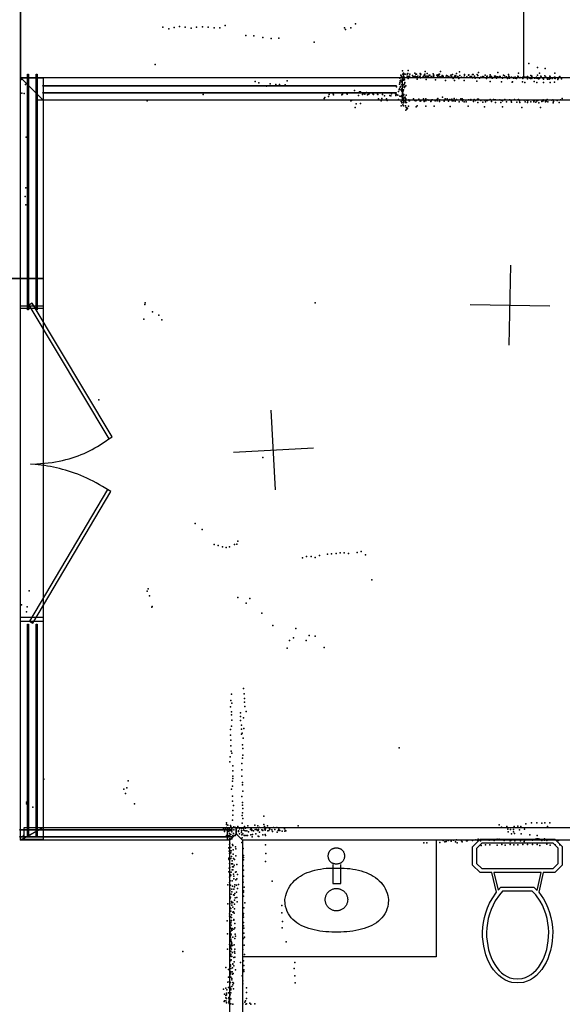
# Model space of a CAD drawing. Header units: millimetres. Extents: x 2956 to 18202, y -3010 to 34175.
# Tile 7 of 16: x 12427 to 15144, y 4709 to 9639. Entities that reach past the tile are written whole.
import ezdxf

# ---------------------------------------------------------------- set-up
doc = ezdxf.new("R2010")
doc.units = ezdxf.units.MM
for name, color, linetype in [('DOORS', 7, 'Continuous'), ('OBJECTS', 8, 'Continuous'), ('P', 9, 'Continuous'), ('PANOS', 10, 'Continuous'), ('ROOMS', 1, 'Continuous'), ('WALLS', 3, 'Continuous'), ('WINDOWS', 6, 'Continuous')]:
    doc.layers.add(name, color=color, linetype=linetype)

# ---------------------------------------------------------------- blocks, each defined once
blk = doc.blocks.new('Basin_46')
for points in [[(-40.8, 149.1), (-40.7, 153.4), (-40.3, 156.1), (-39.9, 158.8), (-39.3, 161.4), (-38.5, 163.9), (-37.7, 166.3), (-36.7, 168.6), (-35.5, 170.8), (-34.3, 172.9), (-32.9, 174.8), (-31.3, 176.7), (-29.7, 178.5), (-27.9, 180.1), (-26.1, 181.6), (-24.1, 183), (-22, 184.3), (-19.8, 185.4), (-17.5, 186.5), (-15.1, 187.3), (-12.7, 188.1), (-10.1, 188.6), (-7.4, 189.1), (-4.6, 189.4), (-0.4, 189.5)], [(-0.4, 108.6), (-4.6, 108.7), (-7.4, 109), (-10.1, 109.5), (-12.7, 110.1), (-15.1, 110.8), (-17.5, 111.7), (-19.8, 112.7), (-22, 113.8), (-24.1, 115.1), (-26.1, 116.5), (-27.9, 118), (-29.7, 119.6), (-31.3, 121.4), (-32.9, 123.3), (-34.3, 125.3), (-35.5, 127.3), (-36.7, 129.5), (-37.7, 131.8), (-38.5, 134.2), (-39.3, 136.7), (-39.9, 139.3), (-40.3, 142), (-40.7, 144.8), (-40.8, 149.1)], [(-0.4, 189.5), (3.9, 189.4), (6.7, 189.1), (9.4, 188.7), (12, 188.1), (14.5, 187.3), (16.9, 186.5), (19.2, 185.5), (21.4, 184.3), (23.5, 183.1), (25.4, 181.7), (27.3, 180.2), (29.1, 178.6), (30.7, 176.8), (32.3, 174.9), (33.7, 173), (34.9, 170.9), (36.1, 168.7), (37.1, 166.4), (38, 164), (38.7, 161.5), (39.3, 158.9), (39.8, 156.3), (40.1, 153.5), (40.3, 149.2)], [(40.3, 149.2), (40.1, 144.9), (39.8, 142.2), (39.3, 139.5), (38.7, 136.9), (38, 134.4), (37.1, 132), (36.1, 129.7), (34.9, 127.5), (33.7, 125.4), (32.3, 123.4), (30.7, 121.5), (29.1, 119.7), (27.3, 118.1), (25.4, 116.5), (23.5, 115.1), (21.4, 113.9), (19.2, 112.7), (16.9, 111.7), (14.5, 110.8), (12, 110.1), (9.4, 109.5), (6.7, 109), (3.9, 108.7), (-0.4, 108.6)], [(-18.8, 106), (-18.8, 10.9)], [(22, 10.9), (22, 106.1)], [(-258.3, -69.3), (-254.1, -49.1), (-250.2, -36.4), (-245.5, -24.5), (-239.9, -13.1), (-233.5, -2.5), (-226.4, 7.6), (-218.5, 17), (-210, 25.8), (-200.8, 34), (-190.9, 41.5), (-180.5, 48.5), (-169.5, 54.9), (-158, 60.7), (-146, 66), (-133.6, 70.6), (-120.7, 74.8), (-107.5, 78.3), (-93.8, 81.4), (-79.9, 83.9), (-65.7, 85.8), (-51.2, 87.3), (-36.5, 88.3), (-21.6, 88.7), (0.9, 88.5)], [(0.9, 88.5), (23.3, 88.7), (38.1, 88.2), (52.9, 87.2), (67.4, 85.7), (81.8, 83.7), (95.9, 81.2), (109.8, 78.1), (123.3, 74.5), (136.5, 70.3), (149.2, 65.6), (161.5, 60.3), (173.3, 54.5), (184.6, 48.1), (195.2, 41.1), (205.3, 33.5), (214.6, 25.3), (223.2, 16.5), (231.1, 7.1), (238.2, -2.9), (244.4, -13.5), (249.7, -24.8), (254.1, -36.7), (257.5, -49.2), (260.6, -69.3)], [(-18.8, 10.9), (22, 10.9)], [(-56.2, -69.5), (-55.9, -63.9), (-55.5, -60.4), (-54.8, -56.8), (-53.8, -53.4), (-52.7, -50.1), (-51.4, -46.8), (-49.9, -43.7), (-48.2, -40.7), (-46.3, -37.7), (-44.3, -35), (-42.1, -32.3), (-39.7, -29.8), (-37.2, -27.5), (-34.5, -25.3), (-31.7, -23.2), (-28.8, -21.4), (-25.8, -19.7), (-22.6, -18.2), (-19.4, -16.9), (-16, -15.7), (-12.6, -14.9), (-9.1, -14.2), (-5.5, -13.7), (0, -13.5)], [(0, -13.5), (5.5, -13.7), (9.1, -14.2), (12.6, -14.9), (16.1, -15.7), (19.4, -16.9), (22.7, -18.2), (25.8, -19.7), (28.8, -21.4), (31.8, -23.2), (34.6, -25.3), (37.2, -27.5), (39.7, -29.8), (42.1, -32.3), (44.3, -35), (46.4, -37.7), (48.2, -40.7), (49.9, -43.7), (51.4, -46.8), (52.8, -50.1), (53.9, -53.4), (54.8, -56.8), (55.5, -60.4), (56, -63.9), (56.3, -69.5)], [(-0.4, -232.4), (-23.1, -232.1), (-38.2, -231.3), (-53.3, -230.2), (-68.2, -228.6), (-82.9, -226.6), (-97.4, -224.1), (-111.7, -221.1), (-125.5, -217.7), (-139, -213.6), (-152, -209.1), (-164.6, -204), (-176.5, -198.2), (-187.9, -191.9), (-198.6, -185), (-208.6, -177.4), (-217.9, -169.1), (-226.3, -160.2), (-233.9, -150.6), (-240.5, -140.2), (-246.2, -129.1), (-250.9, -117.2), (-254.4, -104.5), (-256.9, -91.1), (-258.3, -69.3)], [(0, -125.5), (-5.5, -125.2), (-9.1, -124.7), (-12.6, -124.1), (-16, -123.2), (-19.4, -122), (-22.6, -120.7), (-25.8, -119.2), (-28.8, -117.6), (-31.7, -115.7), (-34.5, -113.6), (-37.2, -111.4), (-39.7, -109.1), (-42.1, -106.6), (-44.3, -103.9), (-46.3, -101.2), (-48.2, -98.2), (-49.9, -95.2), (-51.4, -92.1), (-52.7, -88.8), (-53.8, -85.5), (-54.8, -82.1), (-55.5, -78.5), (-55.9, -75), (-56.2, -69.5)], [(260.6, -69.3), (259.2, -91.1), (256.7, -104.5), (253, -117.2), (248.3, -129.1), (242.5, -140.2), (235.7, -150.6), (228, -160.2), (219.4, -169.1), (210, -177.4), (199.8, -185), (188.9, -191.9), (177.3, -198.2), (165.1, -204), (152.4, -209.1), (139.2, -213.6), (125.6, -217.7), (111.5, -221.1), (97.2, -224.1), (82.6, -226.6), (67.7, -228.6), (52.7, -230.2), (37.6, -231.3), (22.4, -232.1), (-0.4, -232.4)], [(56.3, -69.5), (56, -75), (55.5, -78.5), (54.8, -82.1), (53.9, -85.5), (52.8, -88.8), (51.4, -92.1), (49.9, -95.2), (48.2, -98.2), (46.4, -101.2), (44.3, -103.9), (42.1, -106.6), (39.7, -109.1), (37.2, -111.4), (34.6, -113.6), (31.8, -115.7), (28.8, -117.6), (25.8, -119.2), (22.7, -120.7), (19.4, -122), (16.1, -123.2), (12.6, -124.1), (9.1, -124.7), (5.5, -125.2), (0, -125.5)]]:
    blk.add_lwpolyline(points)
blk = doc.blocks.new('Toilet_4C')
for points in [[(-225.3, 322.7), (-187.7, 360.3)], [(-187.7, 360.3), (186.3, 360.3)], [(186.3, 360.3), (223, 323.6)], [(-225.4, 230.4), (-225.3, 322.7)], [(-205.3, 314.4), (-205.4, 238.9)], [(-179.4, 340.3), (-205.3, 314.4)], [(178, 340.3), (-179.4, 340.3)], [(203, 315.4), (178, 340.3)], [(203, 238.8), (203, 315.4)], [(223, 323.6), (223, 230.5)], [(-187.6, 193.9), (-225.4, 230.4)], [(-205.4, 238.9), (-179.5, 213.9)], [(-179.5, 213.9), (-126.8, 213.9)], [(-126.8, 213.9), (125.8, 214)], [(125.8, 214), (178.1, 213.9)], [(178.1, 213.9), (203, 238.8)], [(223, 230.5), (186.4, 193.9)], [(-129.4, 193.9), (-187.6, 193.9)], [(-104.9, 95.7), (-129.4, 193.9)], [(118.4, 194), (-119.1, 193.9)], [(-119.1, 193.9), (-96.9, 104.7)], [(97.9, 103.3), (118.4, 194)], [(128.6, 194), (106.3, 95.3)], [(186.4, 193.9), (128.6, 194)], [(-96.9, 104.7), (-84.3, 119.2)], [(-75.1, 99.2), (-90, 82.1)], [(-84.3, 119.2), (82, 119.2)], [(73.8, 99.2), (-75.1, 99.2)], [(91.7, 81.2), (73.8, 99.2)], [(82, 119.2), (97.9, 103.3)], [(0.5, -359.8), (-28.3, -356.8), (-46.1, -351.7), (-63, -344.2), (-78.8, -334.4), (-93.7, -322.7), (-107.4, -309.2), (-120, -293.9), (-131.4, -277.2), (-141.7, -259.1), (-150.6, -239.7), (-158.3, -219.2), (-164.6, -197.8), (-169.5, -175.5), (-172.9, -152.6), (-174.9, -129.1), (-175.2, -105.2), (-173.9, -81), (-170.9, -56.7), (-166.1, -32.4), (-159.5, -8.2), (-151, 15.7), (-140.6, 39.1), (-128, 62.1), (-104.9, 95.7)], [(-90, 82.1), (-111.5, 50.8), (-123, 29.5), (-132.7, 7.5), (-140.6, -14.9), (-146.8, -37.6), (-151.2, -60.5), (-154, -83.4), (-155.2, -106.2), (-154.9, -128.8), (-153, -150.9), (-149.7, -172.5), (-145.1, -193.5), (-139.1, -213.6), (-131.9, -232.7), (-123.5, -250.6), (-114, -267.3), (-103.5, -282.6), (-92, -296.4), (-79.7, -308.4), (-66.5, -318.7), (-52.6, -327.1), (-38, -333.4), (-22.8, -337.6), (0.4, -339.7)], [(0.4, -339.7), (23.7, -337.3), (38.9, -332.9), (53.5, -326.4), (67.4, -317.9), (80.5, -307.5), (92.9, -295.3), (104.4, -281.4), (114.8, -266), (124.3, -249.3), (132.7, -231.2), (139.8, -212.1), (145.8, -192), (150.4, -171.1), (153.7, -149.5), (155.5, -127.4), (155.9, -105), (154.7, -82.3), (152, -59.5), (147.6, -36.8), (141.5, -14.2), (133.7, 8), (124.1, 29.7), (112.8, 50.6), (91.7, 81.2)], [(106.3, 95.3), (129.3, 62), (141.7, 39.2), (152, 16.1), (160.4, -7.6), (166.9, -31.5), (171.6, -55.7), (174.6, -79.9), (175.9, -103.9), (175.5, -127.7), (173.6, -151.2), (170.2, -174.1), (165.3, -196.3), (159, -217.7), (151.4, -238.2), (142.5, -257.6), (132.3, -275.8), (120.9, -292.7), (108.3, -308), (94.6, -321.7), (79.9, -333.5), (64, -343.4), (47.2, -351.1), (29.4, -356.5), (0.5, -359.8)]]:
    blk.add_lwpolyline(points)
blk = doc.blocks.new('1-Standard_58')
for points in [[(-590, 42.9766), (589.999, 42.9766), (589.999, 32.9766), (-590, 32.9766), (-590, 42.9766)], [(-590.014, -44.0958), (589.985, -44.0958), (589.985, -54.0958), (-590.014, -54.0958), (-590.014, -44.0958)]]:
    blk.add_lwpolyline(points)
blk = doc.blocks.new('2-Double_40')
for points in [[(-803.047, 5.11842), (-144.478, 395.382), (-134.282, 378.176), (-792.851, -12.0874), (-803.047, 5.11842)], [(130.58, 402.327), (799.603, 1.60988), (789.326, -15.5479), (120.303, 385.169), (130.58, 402.327)], [(-134.282, 378.176), (-119.32, 354.081), (-109.98, 338.172), (-101.133, 322.376), (-92.7658, 306.684), (-84.8675, 291.087), (-77.4254, 275.576), (-70.4273, 260.141), (-63.861, 244.774), (-57.7142, 229.467), (-51.9747, 214.209), (-46.6303, 198.992), (-41.6688, 183.807), (-37.078, 168.646), (-32.8455, 153.498), (-28.9593, 138.355), (-25.407, 123.208), (-22.1765, 108.049), (-19.2555, 92.867), (-16.6317, 77.6544), (-14.2931, 62.402), (-12.2272, 47.1006), (-10.422, 31.7413), (-8.86523, 16.3152), (-6.96899, -6.96899)], [(-6.96899, -6.96899), (-5.64674, 24.0467), (-4.27553, 44.0225), (-2.51777, 63.4584), (-0.37793, 82.3727), (2.13953, 100.783), (5.03013, 118.709), (8.2894, 136.167), (11.9129, 153.176), (15.8961, 169.754), (20.2346, 185.919), (24.9238, 201.69), (29.9595, 217.085), (35.3369, 232.121), (41.0518, 246.818), (47.0996, 261.192), (53.4758, 275.263), (60.176, 289.048), (67.1957, 302.566), (74.5305, 315.834), (82.1759, 328.872), (90.1273, 341.697), (98.3804, 354.327), (106.931, 366.78), (120.303, 385.169)]]:
    blk.add_lwpolyline(points)

msp = doc.modelspace()

# ---------------------------------------------------------------- linework, layer by layer
at = {"layer": 'DOORS'}
msp.add_lwpolyline([(12431, 6645.8), (12430.9, 8195.2), (12544.9, 8195.2), (12545, 6645.8), (12431, 6645.8)], dxfattribs=at)
at = {"layer": 'OBJECTS'}
for points in [[(14949.9, 14149.1), (14949.9, 9349.7)], [(14513.1, 5531.3), (14513.1, 4946.7)], [(14513.1, 4946.7), (13543, 4946.7)]]:
    msp.add_lwpolyline(points, dxfattribs=at)
at = {"layer": 'P'}
for p in [(14109, 9619), (13143, 9601), (13173, 9593), (13200, 9600), (13227, 9605), (13256, 9602), (13286, 9597), (13313, 9602), (13342, 9603), (13371, 9602), (13400, 9598), (13429, 9599), (13456, 9610), (14053, 9599), (14058, 9590), (14085, 9599), (13559, 9560), (13599, 9558), (13644, 9550), (13686, 9544), (13725, 9547), (13901, 9526), (14976, 9419), (13105, 9415), (14344, 9383), (14346, 9367), (14349, 9371), (14356, 9367), (14357, 9367), (14370, 9369), (14372, 9384), (14381, 9367), (14406, 9372), (14432, 9369), (14458, 9380), (14467, 9370), (14497, 9368), (14529, 9367), (14534, 9380), (14614, 9369), (14629, 9378), (14725, 9374), (14821, 9374), (14924, 9372), (15020, 9400), (15029, 9371), (15058, 9395), (15106, 9372), (12435, 9339), (13606, 9330), (13624, 9323), (13682, 9318), (13767, 9332), (14330, 9318), (14331, 9346), (14331, 9325), (14332, 9333), (14335, 9362), (14336, 9337), (14338, 9357), (14338, 9327), (14339, 9355), (14343, 9336), (14346, 9349), (14347, 9338), (14348, 9336), (14349, 9366), (14349, 9358), (14349, 9353), (14351, 9342), (14352, 9351), (14353, 9338), (14354, 9348), (14356, 9325), (14368, 9366), (14368, 9356), (14372, 9344), (14373, 9355), (14379, 9357), (14379, 9354), (14394, 9360), (14398, 9355), (14406, 9354), (14407, 9357), (14411, 9366), (14414, 9366), (14414, 9353), (14417, 9341), (14420, 9357), (14430, 9355), (14432, 9353), (14434, 9363), (14434, 9348), (14435, 9366), (14447, 9354), (14453, 9360), (14454, 9365), (14456, 9366), (14458, 9356), (14460, 9356), (14462, 9340), (14468, 9356), (14474, 9354), (14477, 9361), (14480, 9361), (14488, 9354), (14497, 9355), (14499, 9360), (14499, 9354), (14501, 9362), (14502, 9350), (14509, 9338), (14515, 9361), (14519, 9356), (14520, 9363), (14523, 9360), (14524, 9365), (14527, 9356), (14536, 9353), (14542, 9360), (14543, 9351), (14545, 9358), (14547, 9354), (14559, 9335), (14561, 9351), (14564, 9360), (14567, 9358), (14570, 9350), (14575, 9354), (14586, 9361), (14587, 9354), (14588, 9361), (14593, 9351), (14594, 9365), (14598, 9345), (14604, 9355), (14605, 9335), (14608, 9359), (14611, 9358), (14611, 9352), (14621, 9354), (14625, 9349), (14626, 9344), (14631, 9359), (14637, 9350), (14639, 9352), (14653, 9352), (14653, 9335), (14655, 9365), (14655, 9362), (14666, 9353), (14667, 9349), (14675, 9362), (14676, 9363), (14683, 9355), (14689, 9355), (14694, 9348), (14695, 9365), (14698, 9364), (14704, 9357), (14704, 9352), (14708, 9347), (14716, 9331), (14717, 9350), (14718, 9365), (14721, 9359), (14727, 9348), (14730, 9346), (14736, 9351), (14744, 9353), (14746, 9355), (14747, 9353), (14750, 9353), (14751, 9352), (14758, 9361), (14764, 9345), (14766, 9355), (14767, 9356), (14779, 9352), (14782, 9356), (14782, 9349), (14783, 9363), (14783, 9329), (14789, 9354), (14789, 9353), (14792, 9347), (14795, 9347), (14805, 9356), (14810, 9357), (14812, 9353), (14814, 9347), (14815, 9347), (14819, 9353), (14827, 9351), (14829, 9354), (14833, 9355), (14833, 9355), (14833, 9354), (14839, 9328), (14845, 9350), (14845, 9346), (14849, 9362), (14854, 9358), (14855, 9358), (14861, 9352), (14864, 9353), (14870, 9345), (14874, 9365), (14875, 9348), (14876, 9350), (14877, 9356), (14879, 9352), (14879, 9347), (14890, 9351), (14893, 9326), (14895, 9328), (14900, 9346), (14901, 9349), (14902, 9349), (14904, 9348), (14908, 9351), (14908, 9346), (14914, 9345), (14921, 9357), (14923, 9354), (14923, 9352), (14931, 9348), (14933, 9349), (14945, 9327), (14947, 9351), (14947, 9350), (14947, 9349), (14947, 9345), (14954, 9351), (14957, 9325), (14961, 9351), (14969, 9354), (14969, 9343), (14970, 9354), (14976, 9349), (14982, 9346), (14985, 9344), (14986, 9360), (14991, 9357), (14991, 9354), (14991, 9345), (14992, 9347), (15003, 9329), (15005, 9347), (15013, 9346), (15014, 9352), (15015, 9350), (15016, 9325), (15019, 9361), (15020, 9346), (15024, 9343), (15026, 9348), (15030, 9345), (15036, 9356), (15038, 9353), (15047, 9346), (15049, 9346), (15049, 9325), (15050, 9341), (15056, 9358), (15060, 9350), (15061, 9352), (15069, 9346), (15070, 9342), (15078, 9344), (15079, 9341), (15081, 9357), (15083, 9353), (15083, 9345), (15083, 9324), (15093, 9344), (15105, 9352), (15105, 9347), (15105, 9326), (15107, 9351), (15108, 9345), (15122, 9341), (15122, 9340), (15123, 9344), (15129, 9351), (15130, 9351), (15131, 9355), (15140, 9343), (12438, 9271), (12449, 9270), (12456, 9315), (13634, 9308), (13662, 9306), (13710, 9314), (13728, 9314), (13756, 9312), (13996, 9268), (14063, 9271), (14104, 9284), (14129, 9278), (14133, 9277), (14151, 9269), (14163, 9274), (14313, 9302), (14323, 9280), (14327, 9290), (14328, 9316), (14328, 9293), (14332, 9301), (14332, 9287), (14333, 9304), (14338, 9288), (14340, 9293), (14340, 9290), (14341, 9312), (14341, 9281), (14343, 9300), (14343, 9272), (14344, 9310), (14345, 9278), (14346, 9305), (14347, 9282), (14348, 9313), (14348, 9288), (14350, 9313), (14353, 9299), (14354, 9317), (14356, 9305), (14360, 9307), (13065, 9232), (13345, 9264), (13952, 9245), (13955, 9249), (13974, 9254), (13977, 9264), (13999, 9263), (14040, 9263), (14044, 9266), (14066, 9266), (14085, 9232), (14089, 9235), (14123, 9259), (14133, 9219), (14143, 9264), (14155, 9266), (14169, 9263), (14174, 9266), (14177, 9267), (14196, 9267), (14199, 9264), (14218, 9266), (14221, 9265), (14224, 9243), (14237, 9232), (14240, 9245), (14243, 9265), (14253, 9258), (14263, 9242), (14267, 9235), (14281, 9260), (14285, 9257), (14288, 9267), (14309, 9267), (14310, 9260), (14314, 9264), (14320, 9261), (14324, 9240), (14330, 9256), (14337, 9254), (14337, 9230), (14340, 9223), (14341, 9260), (14344, 9237), (14346, 9267), (14346, 9235), (14347, 9242), (14348, 9257), (14348, 9245), (14349, 9261), (14349, 9227), (14349, 9223), (14350, 9264), (14350, 9248), (14354, 9248), (14354, 9233), (14357, 9251), (14359, 9233), (14359, 9224), (14361, 9242), (14362, 9261), (14364, 9224), (14376, 9237), (14377, 9232), (14379, 9232), (14380, 9236), (14399, 9242), (14405, 9235), (14410, 9232), (14415, 9236), (14425, 9241), (14432, 9233), (14432, 9231), (14435, 9232), (14449, 9242), (14452, 9229), (14453, 9235), (14460, 9243), (14460, 9232), (14470, 9237), (14475, 9236), (14485, 9229), (14488, 9232), (14491, 9237), (14494, 9238), (14508, 9232), (14517, 9240), (14517, 9233), (14519, 9242), (14520, 9244), (14529, 9229), (14530, 9237), (14544, 9251), (14552, 9231), (14557, 9242), (14558, 9240), (14568, 9243), (14570, 9238), (14574, 9231), (14580, 9240), (14591, 9241), (14593, 9233), (14598, 9233), (14602, 9244), (14607, 9236), (14608, 9231), (14615, 9239), (14628, 9227), (14635, 9237), (14636, 9242), (14642, 9242), (14644, 9233), (14648, 9238), (14652, 9227), (14661, 9236), (14663, 9227), (14675, 9237), (14676, 9238), (14686, 9240), (14686, 9236), (14699, 9229), (14703, 9240), (14710, 9234), (14720, 9241), (14721, 9225), (14724, 9241), (14725, 9237), (14736, 9235), (14746, 9226), (14756, 9236), (14758, 9236), (14759, 9228), (14766, 9235), (14769, 9235), (14783, 9239), (14789, 9230), (14799, 9240), (14804, 9238), (14809, 9237), (14810, 9224), (14831, 9238), (14837, 9225), (14838, 9236), (14844, 9232), (14857, 9239), (14865, 9228), (14880, 9237), (14881, 9238), (14888, 9233), (14890, 9226), (14904, 9240), (14917, 9226), (14921, 9237), (14925, 9239), (14929, 9233), (14931, 9225), (14953, 9236), (14958, 9227), (14963, 9236), (14970, 9224), (14971, 9232), (14973, 9236), (14986, 9227), (15000, 9235), (15001, 9228), (15005, 9235), (15012, 9226), (15016, 9232), (15018, 9234), (15021, 9234), (15026, 9223), (15042, 9230), (15048, 9237), (15048, 9233), (15059, 9228), (15060, 9233), (15063, 9231), (15069, 9239), (15072, 9228), (15091, 9236), (15096, 9237), (15098, 9222), (15100, 9229), (15118, 9235), (15128, 9224), (15135, 9238), (15143, 9245), (14107, 9200), (14111, 9218), (14337, 9207), (14346, 9212), (14349, 9207), (14359, 9208), (14360, 9186), (14362, 9200), (14365, 9191), (14369, 9196), (14374, 9206), (14412, 9203), (14418, 9207), (14460, 9206), (14503, 9206), (14582, 9205), (14672, 9206), (14754, 9203), (14845, 9203), (14941, 9200), (15034, 9199), (12460, 9050), (12457, 8797), (12454, 8753), (12458, 8712), (12470, 8318), (13054, 8213), (13056, 8221), (13907, 8221), (13049, 8139), (13092, 8176), (13123, 8160), (13138, 8137), (12824, 7736), (13645, 7447), (13305, 7116), (13341, 7087), (13401, 7012), (13421, 7007), (13503, 7011), (13515, 7013), (13520, 7028), (13442, 6999), (13461, 6997), (13477, 7000), (13863, 6952), (13886, 6952), (13928, 6957), (13969, 6963), (13989, 6964), (14011, 6967), (14031, 6970), (14052, 6969), (14074, 6966), (14116, 6971), (14137, 6976), (14159, 6960), (13843, 6945), (13907, 6947), (14191, 6835), (12474, 6779), (13066, 6777), (13071, 6789), (13077, 6755), (12436, 6710), (13520, 6746), (13561, 6717), (13580, 6741), (12461, 6674), (12464, 6699), (13089, 6698), (13090, 6701), (13639, 6668), (13694, 6606), (13809, 6590), (13778, 6530), (13798, 6544), (13861, 6530), (13877, 6556), (13906, 6553), (13766, 6493), (13951, 6495), (13488, 6262), (13547, 6290), (13551, 6263), (13485, 6230), (13489, 6217), (13552, 6222), (13553, 6241), (13482, 6199), (13488, 6174), (13532, 6169), (13554, 6200), (13561, 6175), (13488, 6159), (13489, 6132), (13532, 6150), (13533, 6130), (13548, 6144), (13482, 6085), (13488, 6102), (13538, 6106), (13538, 6087), (13541, 6067), (13550, 6090), (13482, 6056), (13485, 6031), (13538, 6061), (13546, 6041), (13484, 6004), (13486, 5977), (13490, 5967), (13543, 6008), (13545, 5990), (14327, 5993), (13480, 5923), (13481, 5949), (13543, 5942), (13544, 5957), (13494, 5878), (13495, 5904), (13540, 5915), (13540, 5883), (12548, 5837), (12970, 5828), (13493, 5826), (13494, 5852), (13494, 5840), (13539, 5852), (13543, 5820), (12948, 5786), (12963, 5793), (13487, 5786), (13493, 5801), (13542, 5808), (13544, 5777), (12461, 5722), (12956, 5764), (13492, 5727), (13493, 5751), (13540, 5750), (13542, 5720), (12461, 5713), (12492, 5697), (13002, 5713), (13495, 5680), (13497, 5704), (13542, 5707), (13545, 5690), (13492, 5631), (13494, 5656), (13541, 5655), (13543, 5668), (13544, 5639), (13650, 5652), (13448, 5587), (13452, 5574), (13458, 5589), (13462, 5618), (13463, 5609), (13463, 5595), (13469, 5606), (13472, 5592), (13474, 5575), (13476, 5587), (13476, 5580), (13482, 5604), (13483, 5579), (13484, 5600), (13488, 5590), (13489, 5592), (13489, 5588), (13489, 5583), (13489, 5581), (13489, 5572), (13500, 5597), (13500, 5582), (13508, 5594), (13517, 5593), (13519, 5600), (13522, 5578), (13523, 5575), (13527, 5588), (13537, 5589), (13538, 5577), (13539, 5591), (13540, 5580), (13541, 5616), (13548, 5589), (13549, 5581), (13552, 5600), (13556, 5578), (13557, 5591), (13565, 5578), (13570, 5603), (13573, 5573), (13582, 5584), (13586, 5587), (13589, 5583), (13590, 5580), (13597, 5577), (13605, 5606), (13606, 5584), (13612, 5585), (13618, 5579), (13620, 5603), (13620, 5581), (13621, 5579), (13623, 5584), (13627, 5595), (13628, 5571), (13640, 5582), (13644, 5581), (13645, 5579), (13650, 5610), (13652, 5600), (13655, 5586), (13656, 5581), (13658, 5587), (13668, 5602), (13669, 5577), (13674, 5580), (13675, 5593), (13679, 5586), (13689, 5583), (13693, 5574), (13698, 5595), (13704, 5585), (13714, 5594), (13717, 5571), (13722, 5580), (13724, 5586), (13730, 5579), (13741, 5576), (13753, 5587), (13755, 5576), (13758, 5580), (13760, 5578), (13822, 5602), (14827, 5607), (14840, 5596), (14867, 5599), (14871, 5586), (14873, 5573), (14885, 5585), (14899, 5584), (14899, 5572), (14903, 5599), (14922, 5601), (14929, 5583), (14936, 5599), (14955, 5586), (14962, 5613), (14989, 5618), (15016, 5617), (15042, 5616), (15056, 5618), (15070, 5600), (15082, 5617), (12446, 5554), (12480, 5557), (13463, 5554), (13468, 5553), (13475, 5555), (13475, 5532), (13477, 5564), (13478, 5554), (13478, 5538), (13484, 5559), (13484, 5537), (13489, 5538), (13495, 5555), (13495, 5547), (13497, 5565), (13506, 5554), (13514, 5559), (13527, 5562), (13538, 5569), (13540, 5558), (13541, 5542), (13544, 5563), (13551, 5555), (13555, 5554), (13561, 5554), (13567, 5555), (13585, 5557), (13591, 5548), (13592, 5560), (13609, 5562), (13621, 5551), (13624, 5550), (13645, 5557), (13656, 5559), (13657, 5554), (14547, 5530), (14556, 5522), (14562, 5525), (14573, 5530), (14587, 5526), (14599, 5531), (14610, 5523), (14614, 5532), (14640, 5527), (14642, 5522), (14665, 5527), (14668, 5527), (14670, 5529), (14695, 5530), (14695, 5530), (14711, 5532), (14721, 5529), (14723, 5536), (14735, 5528), (14747, 5534), (14761, 5533), (14763, 5532), (14776, 5533), (14778, 5531), (14791, 5534), (14803, 5530), (14815, 5533), (14818, 5536), (14827, 5536), (14853, 5529), (14859, 5532), (14883, 5528), (14886, 5530), (14890, 5562), (14904, 5565), (14906, 5528), (14915, 5534), (14928, 5532), (14935, 5527), (14938, 5563), (14953, 5525), (14956, 5531), (14960, 5533), (14981, 5558), (14984, 5534), (14989, 5533), (14995, 5531), (15013, 5537), (15018, 5555), (15020, 5538), (15027, 5538), (15042, 5530), (15055, 5537), (15055, 5531), (15067, 5530), (15083, 5533), (15092, 5533), (15097, 5532), (15105, 5534), (15121, 5531), (15125, 5529), (13474, 5492), (13476, 5476), (13477, 5509), (13478, 5490), (13480, 5516), (13481, 5478), (13484, 5495), (13486, 5477), (13492, 5510), (13494, 5505), (13496, 5483), (13507, 5497), (13509, 5487), (13540, 5519), (13546, 5490), (13658, 5507), (14451, 5518), (14465, 5518), (14531, 5519), (14618, 5518), (14738, 5505), (14759, 5507), (14781, 5508), (14817, 5506), (14841, 5509), (14858, 5506), (14883, 5509), (14902, 5508), (14922, 5507), (14946, 5509), (14969, 5509), (14994, 5510), (15018, 5510), (15032, 5504), (15066, 5511), (15084, 5506), (15108, 5508), (15131, 5507), (13293, 5464), (13474, 5436), (13475, 5441), (13478, 5464), (13478, 5431), (13479, 5465), (13484, 5440), (13485, 5468), (13488, 5449), (13491, 5427), (13496, 5461), (13498, 5439), (13502, 5434), (13510, 5453), (13547, 5455), (13547, 5433), (13548, 5445), (13657, 5425), (13660, 5464), (13476, 5390), (13478, 5415), (13479, 5394), (13488, 5412), (13491, 5383), (13493, 5412), (13493, 5397), (13495, 5382), (13498, 5398), (13501, 5406), (13514, 5410), (13546, 5403), (13547, 5380), (13474, 5373), (13477, 5345), (13481, 5327), (13482, 5352), (13483, 5357), (13485, 5356), (13486, 5371), (13491, 5328), (13497, 5361), (13500, 5350), (13500, 5338), (13507, 5371), (13509, 5332), (13511, 5372), (13515, 5338), (13517, 5359), (13544, 5332), (13548, 5351), (13692, 5325), (13470, 5307), (13478, 5319), (13479, 5289), (13479, 5282), (13480, 5278), (13482, 5305), (13489, 5286), (13492, 5301), (13500, 5285), (13502, 5297), (13505, 5307), (13513, 5306), (13518, 5289), (13522, 5309), (13546, 5320), (13548, 5278), (13551, 5296), (13480, 5248), (13480, 5238), (13481, 5241), (13483, 5246), (13486, 5260), (13489, 5273), (13498, 5258), (13501, 5256), (13502, 5231), (13504, 5264), (13506, 5242), (13512, 5271), (13515, 5244), (13547, 5270), (13548, 5251), (13469, 5213), (13479, 5216), (13479, 5212), (13479, 5193), (13481, 5192), (13485, 5189), (13487, 5224), (13490, 5217), (13490, 5205), (13494, 5219), (13494, 5196), (13503, 5210), (13503, 5187), (13516, 5222), (13549, 5192), (13554, 5217), (13739, 5204), (13466, 5127), (13478, 5163), (13478, 5151), (13480, 5174), (13480, 5145), (13480, 5131), (13482, 5147), (13485, 5175), (13487, 5157), (13487, 5128), (13488, 5144), (13495, 5170), (13498, 5172), (13499, 5131), (13500, 5133), (13501, 5166), (13546, 5156), (13547, 5164), (13547, 5146), (13739, 5167), (13479, 5090), (13480, 5110), (13482, 5096), (13482, 5088), (13484, 5120), (13485, 5117), (13486, 5105), (13487, 5085), (13487, 5079), (13491, 5088), (13491, 5081), (13499, 5085), (13505, 5113), (13505, 5092), (13548, 5119), (13548, 5102), (13549, 5091), (13741, 5092), (13743, 5123), (13468, 5062), (13479, 5032), (13481, 5065), (13482, 5073), (13483, 5053), (13483, 5045), (13484, 5035), (13484, 5031), (13485, 5055), (13485, 5035), (13486, 5060), (13495, 5045), (13505, 5039), (13506, 5060), (13507, 5050), (13547, 5039), (13549, 5065), (13553, 5045), (13467, 4986), (13477, 5009), (13483, 4996), (13484, 5004), (13485, 4991), (13486, 5024), (13486, 5002), (13487, 5010), (13487, 4986), (13488, 5020), (13489, 5016), (13492, 5004), (13501, 5007), (13504, 4986), (13545, 4983), (13551, 5006), (13761, 5022), (13244, 4973), (13480, 4955), (13482, 4955), (13484, 4976), (13484, 4958), (13485, 4973), (13485, 4960), (13485, 4951), (13486, 4932), (13489, 4948), (13493, 4969), (13500, 4944), (13502, 4974), (13504, 4965), (13505, 4946), (13552, 4958), (13460, 4894), (13472, 4883), (13480, 4909), (13481, 4927), (13482, 4907), (13482, 4900), (13485, 4929), (13485, 4888), (13492, 4891), (13494, 4912), (13494, 4910), (13500, 4901), (13501, 4922), (13507, 4882), (13533, 4918), (13548, 4927), (13549, 4903), (13550, 4881), (13801, 4888), (13805, 4918), (13473, 4845), (13480, 4855), (13481, 4846), (13482, 4874), (13482, 4870), (13482, 4865), (13483, 4861), (13485, 4845), (13489, 4839), (13490, 4832), (13491, 4871), (13493, 4860), (13496, 4864), (13541, 4852), (13550, 4873), (13804, 4852), (13448, 4785), (13459, 4790), (13464, 4782), (13470, 4820), (13473, 4794), (13477, 4824), (13480, 4798), (13481, 4791), (13482, 4819), (13484, 4782), (13485, 4786), (13489, 4799), (13494, 4807), (13495, 4818), (13498, 4815), (13498, 4787), (13544, 4827), (13545, 4811), (13562, 4791), (13806, 4817), (13453, 4760), (13459, 4754), (13460, 4742), (13463, 4765), (13463, 4756), (13463, 4739), (13472, 4767), (13474, 4736), (13475, 4744), (13476, 4766), (13477, 4769), (13481, 4756), (13484, 4766), (13484, 4736), (13562, 4739), (13563, 4769), (13451, 4723), (13452, 4727), (13459, 4727), (13462, 4719), (13463, 4717), (13474, 4725), (13474, 4717), (13478, 4711), (13484, 4712), (13495, 4710), (13545, 4712), (13554, 4720), (13558, 4726), (13560, 4710), (13562, 4711), (13580, 4715), (13585, 4710), (13605, 4711)]:
    msp.add_point(p, dxfattribs=at)
at = {"layer": 'PANOS'}
for points in [[(14878.3, 8009.3), (14885.8, 8409.2)], [(14682.1, 8213), (15082, 8205.5)], [(13708.6, 7284.3), (13687, 7683.8)], [(13498.1, 7473.2), (13897.5, 7494.9)]]:
    msp.add_lwpolyline(points, dxfattribs=at)
at = {"layer": 'ROOMS'}
for points in [[(9343.9, 13497.4), (9343.9, 13105), (3158.7, 13105), (3158.7, 8343.4), (7298.7, 8343.4), (9071.9, 8343.4), (12430.9, 8343.5), (12430.9, 9349.7), (12431, 14149.1), (9343.9, 14149.1), (9343.9, 13497.4)], [(15590, 9349.7), (15590, 14149.1), (15412.9, 14149.1), (12431, 14149.1), (12430.9, 9349.7), (15590, 9349.7)], [(16328.6, 9236.8), (15705, 9236.8), (15705, 9235.7), (12544.9, 9235.7), (12544.9, 8343.5), (12545, 5594.3), (13511.5, 5594.3), (16328.6, 5594.3), (16328.6, 9236.8)], [(13480, 5531.3), (12431, 5531.3), (12430.9, 8343.5), (9071.9, 8343.4), (9071.9, 5254.8), (9072, 5254.8), (9072, 4167.4), (10181.6, 4167.5), (10181.6, 3624.7), (10684.6, 3624.7), (10684.6, 3510.7), (10684.6, 2472.4), (11715.7, 2472.4), (12281, 2472.4), (12280.9, 3835.3), (13480, 3835.3), (13480, 5531.3)], [(16349.3, 3815.3), (16349.3, 5531.3), (13543, 5531.3), (13543, 3815.3), (16349.3, 3815.3)]]:
    msp.add_lwpolyline(points, close=True, dxfattribs=at)
at = {"layer": 'WALLS'}
for points in [[(12430.9, 8343.5), (12430.9, 9349.7), (12487.9, 9292.7), (12544.9, 9235.7), (12544.9, 8343.5), (12487.9, 8343.5), (12430.9, 8343.5)], [(12430.9, 9349.7), (15590, 9349.7), (15705, 9292.7), (15705, 9235.7), (12544.9, 9235.7), (12487.9, 9292.7), (12430.9, 9349.7)], [(12431, 5531.3), (12430.9, 8343.5), (12487.9, 8343.5), (12544.9, 8343.5), (12545, 5594.3), (12488, 5562.8), (12431, 5531.3)], [(13480, 5531.3), (12431, 5531.3), (12488, 5562.8), (12545, 5594.3), (13511.5, 5594.3), (13511.5, 5562.8), (13480, 5531.3)], [(13511.5, 5594.3), (16328.6, 5594.3), (16424.1, 5562.8), (16349.3, 5531.3), (13543, 5531.3), (13511.5, 5562.8), (13511.5, 5594.3)], [(13480, 3835.3), (13480, 5531.3), (13511.5, 5562.8), (13543, 5531.3), (13543, 3815.3), (13511.5, 3740.5), (13480, 3835.3)]]:
    msp.add_lwpolyline(points, dxfattribs=at)
at = {"layer": 'WINDOWS'}
for points in [[(12430.9, 8204.8), (12430.9, 9347.8), (12544.9, 9347.8), (12544.9, 8204.8), (12430.9, 8204.8)], [(12513.1, 9349.7), (14341.9, 9349.7), (14341.9, 9235.7), (12513.1, 9235.7), (12513.1, 9349.7)], [(12431, 5534.7), (12431, 6626.9), (12545, 6626.9), (12545, 5534.7), (12431, 5534.7)], [(13466, 5531.3), (12450, 5531.3), (12450, 5594.3), (13466, 5594.3), (13466, 5531.3)]]:
    msp.add_lwpolyline(points, dxfattribs=at)

# ---------------------------------------------------------------- block references
at = {"layer": 'DOORS', "yscale": -1, "rotation": 90}
msp.add_blockref('2-Double_40', (12488, 7420.5), dxfattribs=at)
at = {"layer": 'OBJECTS', "rotation": 360}
msp.add_blockref('Toilet_4C', (14920, 5175.7), dxfattribs=at)
at = {"layer": 'OBJECTS'}
msp.add_blockref('Basin_46', (14013.1, 5302.7), dxfattribs=at)
at = {"layer": 'WINDOWS', "yscale": 0.5, "rotation": 90}
msp.add_blockref('1-Standard_58', (12487.9, 8776.3), dxfattribs=at)
at = {"layer": 'WINDOWS', "xscale": 1.5, "yscale": 0.4}
msp.add_blockref('1-Standard_58', (13427.5, 9292.7), dxfattribs=at)
at = {"layer": 'WINDOWS', "xscale": 0.9}
for p, yscale, rotation in [((12488, 6080.8), 0.5, 90), ((12958, 5562.8), 0.4, 180)]:
    msp.add_blockref('1-Standard_58', p, dxfattribs=dict(at, yscale=yscale, rotation=rotation))

doc.saveas('drawing.dxf')
